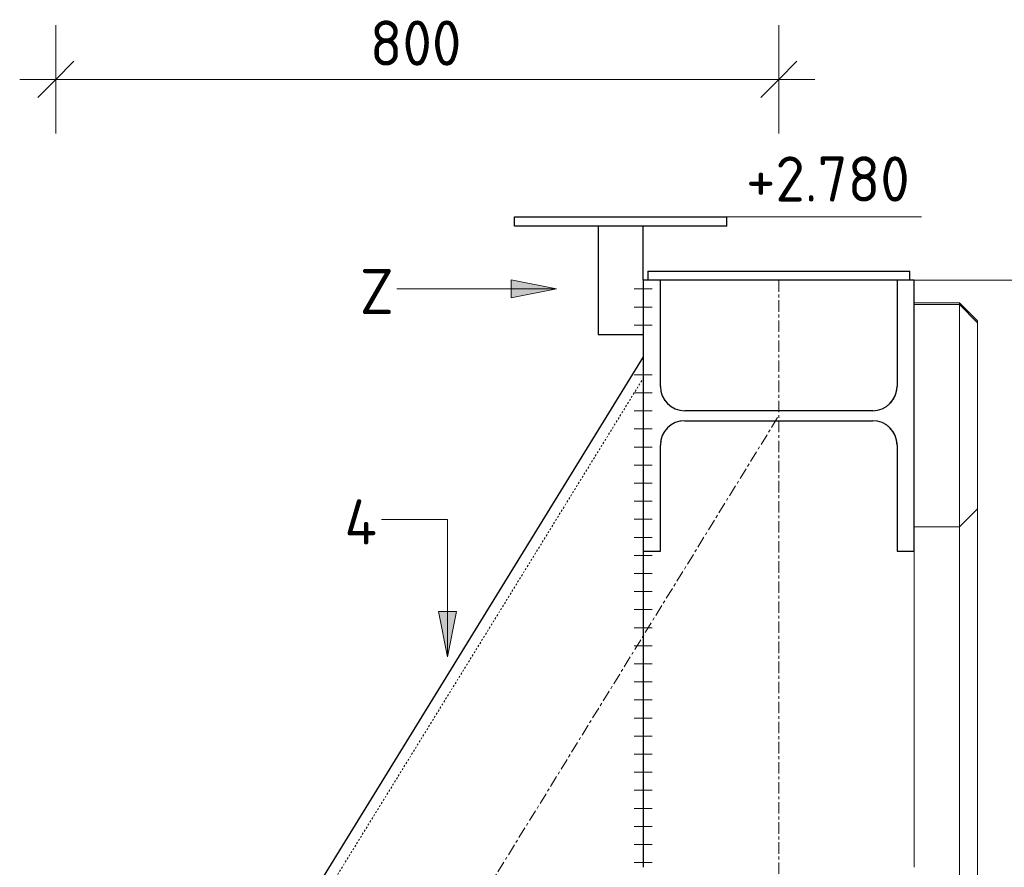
# Model space of a CAD drawing. Header units: millimetres. Extents: x -102180 to -55092, y -1328 to 109139.
# Tile 5 of 42: x -100886 to -99796, y 2060 to 2998. Entities that reach past the tile are written whole.
import ezdxf

# ---------------------------------------------------------------- set-up
doc = ezdxf.new("R2010")
doc.units = ezdxf.units.MM
doc.linetypes.add('Grid Line', pattern=[22.225, 12.7, -3.175, 3.175, -3.175])
doc.linetypes.add('XX-HIDDEN', pattern=[4, 2, -2])
for name, color, linetype, lineweight in [('Multi-Category Tags', 50, 'Continuous', 18), ('Multi-Category Tags-1', 7, 'Continuous', 18), ('N-CO-BC-BETONVORM-G', 50, 'Continuous', 25), ('N-CO-BC-BETONVORM-G-1', 50, 'XX-HIDDEN', 18), ('N-CO-BC-BETONVORM-GN', 10, 'XX-HIDDEN', 18), ('N-CO-KC-KUNSTSTOFVORM-G', 7, 'Continuous', 13), ('N-CO-SC-STAALVORM-G', 10, 'Continuous', 25), ('X-XX-AL-CONSTRUCTIELIJN-G-2', 7, 'Grid Line', 18), ('X-XX-AL-M', 7, 'Continuous', 18), ('X-XX-AL-M-20', 7, 'Continuous', 18), ('X_XX_AL_DETAIL1_G', 7, 'Continuous', 13)]:
    doc.layers.add(name, color=color, linetype=linetype, lineweight=lineweight)
doc.styles.add('NLCS-ISO', font='NLCS-ISO.ttf', dxfattribs={"height": 50})
doc.dimstyles.new('2_5_NLCS_diagonal', dxfattribs={"dimscale": 304.8, "dimtxt": 50.137748, "dimasz": 0.131234, "dimexe": 0.19685, "dimexo": 0.0625, "dimgap": 0, "dimtad": 1, "dimdec": 0, "dimzin": 0, "dimdsep": 46, "dimtxsty": 'NLCS-ISO', "dimblk1": 'OBLIQUE', "dimblk2": 'OBLIQUE', "dimsah": 1, "dimcen": 0.09, "dimdle": 0.131234, "dimazin": 0, "dimtfac": 1, "dimtdec": 4, "dimtix": 1, "dimtmove": 0, "dimatfit": 3, "dimfxl": 0.19685, "dimfxlon": 1, "dimtvp": 1, "dimtolj": 1, "dimtzin": 0, "dimarcsym": 2})

# ---------------------------------------------------------------- blocks, each defined once
blk = doc.blocks.new('NLI_Balk_Buis - ø323_9_12_5-3574609-Zijaanzicht geleidewerk enkel')
at = {"layer": 'N-CO-BC-BETONVORM-GN'}
for p, q in [((-100774.9, 1660.3), (-100195.8, 2601.3)), ((-100520.3, 1503.6), (-100195.8, 2031))]:
    blk.add_line(p, q, dxfattribs=at)
blk = doc.blocks.new('GM_afdekklepje - GM_afdekklepje-3582460-Zijaanzicht geleidewerk enkel')
at = {"layer": 'N-CO-SC-STAALVORM-G'}
for p, q in [((-100190.704043, 2720), (-100190.704043, 2710)), ((-100190.704043, 2720), (-100163.704043, 2720)), ((-100163.704043, 2720), (-99927.704043, 2720)), ((-99927.704043, 2720), (-99900.704043, 2720)), ((-99900.704043, 2710), (-99900.704043, 2720))]:
    blk.add_line(p, q, dxfattribs=at)
blk = doc.blocks.new('GM_Hakorit_2850 - GM_Hakorit_2850-3594086-Zijaanzicht geleidewerk enkel')
at = {"layer": 'N-CO-KC-KUNSTSTOFVORM-G'}
for p, q in [((-99895.7, 2685), (-99845.7, 2685)), ((-99845.7, 2685), (-99845.7, 2683)), ((-99825.7, 2665), (-99845.7, 2685)), ((-99825.7, 2665), (-99825.7, 2663.1)), ((-99825.7, 2456.9), (-99825.7, 2013.1)), ((-99845.7, 2437), (-99845.7, 2033)), ((-99895.7, 2060), (-99895.7, 2410))]:
    blk.add_line(p, q, dxfattribs=at)
blk = doc.blocks.new('GM_Hakorit_1120 - GM_Hakorit_1120-3596844-Zijaanzicht geleidewerk enkel')
at = {"layer": 'N-CO-KC-KUNSTSTOFVORM-G'}
for p, q in [((-99845.704043, 2683), (-99895.704043, 2683)), ((-99845.704043, 2437), (-99845.704043, 2683)), ((-99845.704043, 2683), (-99825.704043, 2663)), ((-99825.704043, 2663), (-99825.704043, 2457)), ((-99825.704043, 2457), (-99845.704043, 2437)), ((-99895.704043, 2437), (-99845.704043, 2437))]:
    blk.add_line(p, q, dxfattribs=at)
blk = doc.blocks.new('GM_Bevestigingsplaat radardetector2 - GM_Bevestigingsplaat radardetector2-3834855-Zijaanzicht geleidewerk enkel')
at = {"layer": 'N-CO-SC-STAALVORM-G'}
for p, q in [((-100338.204043, 2780), (-100103.204043, 2780)), ((-100338.204043, 2770), (-100338.204043, 2780)), ((-100103.204043, 2770), (-100103.204043, 2780)), ((-100103.204043, 2770), (-100338.204043, 2770)), ((-100245.704043, 2770), (-100245.704043, 2650)), ((-100195.704043, 2710), (-100195.704043, 2770)), ((-100245.704043, 2650), (-100195.704043, 2650))]:
    blk.add_line(p, q, dxfattribs=at)
blk = doc.blocks.new('DIMBLOCK3-Zijaanzicht geleidewerk enkel')
at = {"layer": 'X-XX-AL-M-20'}
for p, q in [((-100845.7, 2872.4), (-100845.7, 2992.4)), ((-100045.7, 2872.4), (-100045.7, 2992.4)), ((-100845.7, 2932.4), (-100825.7, 2952.4)), ((-100045.7, 2932.4), (-100025.7, 2952.4)), ((-100885.7, 2932.4), (-100005.7, 2932.4)), ((-100845.7, 2932.4), (-100865.7, 2912.4)), ((-100845.7, 2932.4), (-100845.7, 2872.4)), ((-100045.7, 2932.4), (-100065.7, 2912.4)), ((-100045.7, 2932.4), (-100045.7, 2872.4))]:
    blk.add_line(p, q, dxfattribs=at)
at = {"layer": 'X-XX-AL-M-20', "color": 0, "insert": (-100498.2, 2997.6), "char_height": 50, "width": 126.007, "attachment_point": 1, "line_spacing_factor": 1.135194, "style": 'NLCS-ISO'}
blk.add_mtext('800', dxfattribs=at)
blk = doc.blocks.new('_Oblique')
at = {"color": 0, "linetype": 'ByBlock', "lineweight": -2}
blk.add_line((-0.5, -0.5), (0.5, 0.5), dxfattribs=at)
blk = doc.blocks.new('Spot Elevations - lijn-1760301-Zijaanzicht geleidewerk enkel')
at = {"layer": 'X-XX-AL-M'}
blk.add_line((-98523.3, -190), (-98723.3, -190), dxfattribs=at)

msp = doc.modelspace()

# ---------------------------------------------------------------- hatches: boundary and pattern name
at = {"layer": 'Multi-Category Tags'}
for points in [[(-100291.8, 2700.5), (-100341.8, 2710.5), (-100341.8, 2690.5)], [(-100412.2, 2293.2), (-100402.2, 2343.2), (-100422.2, 2343.2)]]:
    msp.add_hatch(color=256, dxfattribs=at).paths.add_polyline_path(points, flags=0)

# ---------------------------------------------------------------- linework, layer by layer
for p, q in [((-100291.8, 2700.5), (-100341.8, 2710.5)), ((-100341.8, 2710.5), (-100341.8, 2690.5)), ((-100291.8, 2700.5), (-100468.3, 2700.5)), ((-100341.8, 2690.5), (-100291.8, 2700.5)), ((-100412.2, 2445.2), (-100485.3, 2445.2)), ((-100412.2, 2293.2), (-100412.2, 2445.2)), ((-100402.2, 2343.2), (-100422.2, 2343.2)), ((-100422.2, 2343.2), (-100412.2, 2293.2)), ((-100412.2, 2293.2), (-100402.2, 2343.2))]:
    msp.add_line(p, q, dxfattribs=at)
at = {"layer": 'N-CO-BC-BETONVORM-GN'}
for centre, start, end in [((-100149.7, 2592.5), 180.8158, 209.1842), ((-99941.7, 2592.5), 330.8158, 359.1842), ((-100149.7, 2592.5), 210.8158, 239.1842), ((-99941.7, 2592.5), 300.8158, 329.1842), ((-100149.7, 2592.5), 240.8158, 269.1842), ((-99941.7, 2592.5), 270.8158, 299.1842), ((-100149.7, 2527.5), 120.8158, 149.1842), ((-100149.7, 2527.5), 90.8158, 119.1842), ((-99941.7, 2527.5), 60.8158, 89.1842), ((-99941.7, 2527.5), 30.8158, 59.1842), ((-100149.7, 2527.5), 150.8158, 179.1842), ((-99941.7, 2527.5), 0.8158, 29.1842)]:
    msp.add_arc(centre, 27, start, end, dxfattribs=at)
at = {"layer": 'N-CO-SC-STAALVORM-G'}
for p, q in [((-100176.7, 2710), (-100195.7, 2710)), ((-100195.7, 2710), (-100195.7, 2410)), ((-100163.7, 2710), (-100176.8, 2710)), ((-100176.7, 2592.5), (-100176.7, 2710)), ((-99927.7, 2710), (-100163.7, 2710)), ((-99914.6, 2710), (-99927.7, 2710)), ((-99895.7, 2710), (-99914.7, 2710)), ((-99914.7, 2710), (-99914.7, 2592.5)), ((-99895.7, 2410), (-99895.7, 2710)), ((-100195.8, 2625.2), (-100788.2, 1662.4)), ((-99941.7, 2565.5), (-100149.7, 2565.5)), ((-100149.7, 2554.5), (-99941.7, 2554.5)), ((-100176.7, 2410), (-100176.7, 2527.5)), ((-99914.7, 2527.5), (-99914.7, 2410)), ((-100195.7, 2410), (-100176.7, 2410)), ((-100195.7, 2410), (-100195.7, 2060)), ((-99914.7, 2410), (-99895.7, 2410))]:
    msp.add_line(p, q, dxfattribs=at)
for centre, start, end in [((-100149.7, 2592.5), 180, 270), ((-99941.7, 2592.5), 270, 0), ((-100149.7, 2527.5), 90, 180), ((-99941.7, 2527.5), 0, 90)]:
    msp.add_arc(centre, 27, start, end, dxfattribs=at)
at = {"layer": 'X-XX-AL-CONSTRUCTIELIJN-G-2'}
for p, q in [((-100045.7, 2710), (-100045.7, -190)), ((-100845.7, 1260), (-100045.7, 2560))]:
    msp.add_line(p, q, dxfattribs=at)
at = {"layer": 'X-XX-AL-M'}
for p, q in [((-100103.2, 2780), (-100087.7, 2780)), ((-99895.7, 2710), (-99439.7, 2710))]:
    msp.add_line(p, q, dxfattribs=at)
at = {"layer": 'X_XX_AL_DETAIL1_G'}
for p, q in [((-100185.7, 2700.3), (-100205.7, 2700.3)), ((-100185.7, 2680.3), (-100205.7, 2680.3)), ((-100185.7, 2660.3), (-100205.7, 2660.3)), ((-100185.7, 2605.3), (-100205.7, 2605.3)), ((-100185.7, 2585.3), (-100205.7, 2585.3)), ((-100185.7, 2565.3), (-100205.7, 2565.3)), ((-100185.7, 2545.3), (-100205.7, 2545.3)), ((-100185.7, 2525.3), (-100205.7, 2525.3)), ((-100185.7, 2505.3), (-100205.7, 2505.3)), ((-100185.7, 2485.3), (-100205.7, 2485.3)), ((-100185.7, 2465.3), (-100205.7, 2465.3)), ((-100185.7, 2445.3), (-100205.7, 2445.3)), ((-100185.7, 2425.3), (-100205.7, 2425.3)), ((-100185.7, 2405.3), (-100205.7, 2405.3)), ((-100185.7, 2385.3), (-100205.7, 2385.3)), ((-100185.7, 2365.3), (-100205.7, 2365.3)), ((-100185.7, 2345.3), (-100205.7, 2345.3)), ((-100185.7, 2325.3), (-100205.7, 2325.3)), ((-100185.7, 2305.3), (-100205.7, 2305.3)), ((-100185.7, 2285.3), (-100205.7, 2285.3)), ((-100185.7, 2265.3), (-100205.7, 2265.3)), ((-100185.7, 2245.3), (-100205.7, 2245.3)), ((-100185.7, 2225.3), (-100205.7, 2225.3)), ((-100185.7, 2205.3), (-100205.7, 2205.3)), ((-100185.7, 2185.3), (-100205.7, 2185.3)), ((-100185.7, 2165.3), (-100205.7, 2165.3)), ((-100185.7, 2145.3), (-100205.7, 2145.3)), ((-100185.7, 2125.3), (-100205.7, 2125.3)), ((-100185.7, 2105.3), (-100205.7, 2105.3)), ((-100185.7, 2085.3), (-100205.7, 2085.3)), ((-100185.7, 2065.3), (-100205.7, 2065.3))]:
    msp.add_line(p, q, dxfattribs=at)

# ---------------------------------------------------------------- block references
at = {"layer": 'N-CO-BC-BETONVORM-G'}
for name in ['GM_Bevestigingsplaat radardetector2 - GM_Bevestigingsplaat radardetector2-3834855-Zijaanzicht geleidewerk enkel', 'GM_afdekklepje - GM_afdekklepje-3582460-Zijaanzicht geleidewerk enkel', 'GM_Hakorit_2850 - GM_Hakorit_2850-3594086-Zijaanzicht geleidewerk enkel', 'GM_Hakorit_1120 - GM_Hakorit_1120-3596844-Zijaanzicht geleidewerk enkel']:
    msp.add_blockref(name, (0, 0), dxfattribs=at)
at = {"layer": 'N-CO-BC-BETONVORM-G-1'}
msp.add_blockref('NLI_Balk_Buis - ø323_9_12_5-3574609-Zijaanzicht geleidewerk enkel', (0, 0), dxfattribs=at)
at = {"layer": 'X-XX-AL-M'}
msp.add_blockref('Spot Elevations - lijn-1760301-Zijaanzicht geleidewerk enkel', (-1364.4, 2970), dxfattribs=at)

# ---------------------------------------------------------------- texts
at = {"layer": 'Multi-Category Tags-1', "char_height": 50, "width": 48.101, "attachment_point": 1, "style": 'NLCS-ISO'}
for s, insert in [('Z', (-100509.3, 2722.6)), ('4', (-100526.3, 2467.4))]:
    msp.add_mtext(s, dxfattribs=dict(at, insert=insert))
at = {"layer": 'X-XX-AL-M', "insert": (-100081.9, 2847.1), "char_height": 50, "width": 226.212, "attachment_point": 1, "line_spacing_factor": 1.135194, "style": 'NLCS-ISO'}
msp.add_mtext('+2.780', dxfattribs=at)

# ---------------------------------------------------------------- dimensions: what is measured, and where the dimension line sits
at = {"layer": 'X-XX-AL-M'}
dim = msp.add_linear_dim(base=(-100045.7, 2932.4), p1=(-100845.7, 2872.4), p2=(-100045.7, 2872.4), dimstyle='2_5_NLCS_diagonal', override={"dimpost": '<>', "dimfxl": 800}, dxfattribs=at)
dim.commit()
dim.dimension.update_dxf_attribs({"geometry": 'DIMBLOCK3-Zijaanzicht geleidewerk enkel', "text_midpoint": (-100445.7, 2957.4)})

doc.saveas('drawing.dxf')
